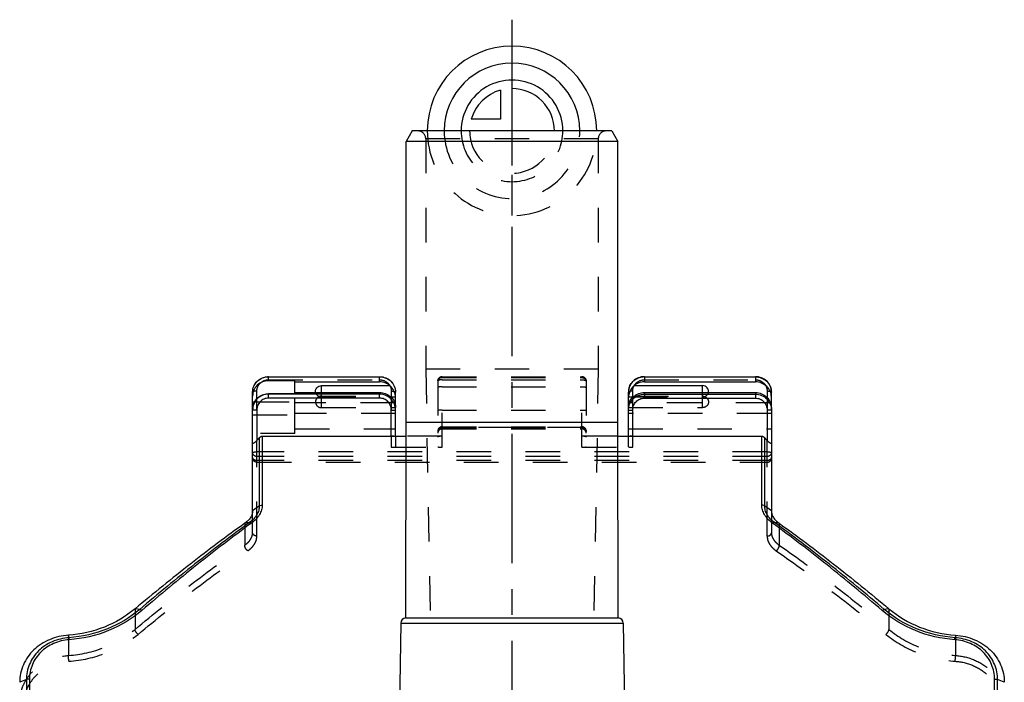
# Model space of a CAD drawing. Header units: millimetres. Extents: x 0 to 1000, y 0 to 1000.
# Tile 4 of 4: x 407 to 593, y 506 to 631. Entities that reach past the tile are written whole.
import ezdxf

# ---------------------------------------------------------------- set-up
doc = ezdxf.new("R2010")
doc.units = ezdxf.units.MM
doc.header["$LTSCALE"] = 65.185185
doc.linetypes.add('CENTER', pattern=[0.6, 0.375, -0.075, 0.075, -0.075])
doc.linetypes.add('HIDDEN', pattern=[0.2, 0.1, -0.1])
for name, color, linetype in [('ACHSEN_S', 7, 'CONTINUOUS'), ('FASEN', 7, 'CONTINUOUS'), ('FLAECHEN', 7, 'CONTINUOUS'), ('KOERPER', 7, 'CONTINUOUS'), ('KONST.EL_MIT_GEO', 7, 'CONTINUOUS'), ('KURVEN', 7, 'CONTINUOUS')]:
    doc.layers.add(name, color=color, linetype=linetype)

msp = doc.modelspace()

# ---------------------------------------------------------------- linework, layer by layer
at = {"layer": 'ACHSEN_S', "color": 40, "linetype": 'CENTER'}
msp.add_line((500, 631.26), (500, 366.76), dxfattribs=at)
at = {"layer": 'FASEN', "color": 7, "linetype": 'Continuous'}
for p, q in [((481.15, 610.26), (480, 608.26)), ((518.85, 610.26), (481.15, 610.26)), ((518.85, 610.26), (520, 608.26)), ((520, 608.26), (480, 608.26))]:
    msp.add_line(p, q, dxfattribs=at)
for points, knots in [([(451, 538.46), (451, 538.25), (450.93, 537.82), (450.64, 537.21), (450.17, 536.63), (449.76, 536.3), (449.54, 536.15)], [0, 0, 0, 0, 0.217064, 0.451214, 0.71083, 1, 1, 1, 1]), ([(549, 538.46), (549, 538.25), (549.07, 537.82), (549.36, 537.21), (549.83, 536.63), (550.24, 536.3), (550.46, 536.15)], [0, 0, 0, 0, 0.217065, 0.451214, 0.71083, 1, 1, 1, 1]), ([(449.54, 536.15), (446.08, 533.67), (439.07, 528.4), (432.25, 522.88), (428.79, 519.97)], [0, 0, 0, 0, 0.484502, 1, 1, 1, 1]), ([(550.46, 536.15), (553.92, 533.67), (560.93, 528.4), (567.75, 522.88), (571.21, 519.97)], [0, 0, 0, 0, 0.484507, 1, 1, 1, 1]), ([(428.79, 519.97), (427.07, 518.53), (423.06, 516.18), (418.53, 515.16), (416.22, 515)], [0, 0, 0, 0, 0.490503, 1, 1, 1, 1]), ([(571.21, 519.97), (572.93, 518.53), (576.94, 516.18), (581.47, 515.16), (583.78, 515)], [0, 0, 0, 0, 0.490478, 1, 1, 1, 1]), ([(416.22, 515), (414.99, 514.92), (412.59, 514.36), (410.02, 512.71), (408.48, 510.93), (407.64, 509.43), (407.12, 507.8), (407, 506.66), (407, 506.1)], [0, 0, 0, 0, 0.261387, 0.514489, 0.637688, 0.759094, 0.879564, 1, 1, 1, 1]), ([(583.78, 515), (585.01, 514.92), (587.41, 514.36), (589.98, 512.71), (591.52, 510.93), (592.36, 509.43), (592.88, 507.8), (593, 506.66), (593, 506.1)], [0, 0, 0, 0, 0.261399, 0.514487, 0.637683, 0.759082, 0.879541, 1, 1, 1, 1])]:
    msp.add_open_spline(points, degree=3, knots=knots, dxfattribs=at)
at = {"layer": 'FLAECHEN', "color": 8, "linetype": 'HIDDEN'}
for p, q in [((483.7, 565.26), (484.57, 518.26)), ((516.3, 565.26), (483.7, 565.26)), ((516.3, 565.26), (515.43, 518.26)), ((484.57, 518.26), (515.43, 518.26))]:
    msp.add_line(p, q, dxfattribs=at)
at = {"layer": 'KOERPER', "color": 7, "linetype": 'Continuous'}
for p, q in [((480, 555.26), (480, 608.26)), ((520, 555.26), (520, 608.26)), ((464, 560.83), (464, 562.16)), ((536, 560.83), (536, 562.16)), ((479.94, 518.26), (480, 555.26)), ((480, 555.26), (520, 555.26)), ((520.06, 518.26), (520, 555.26)), ((479, 517.28), (478.64, 496.37)), ((479, 517.28), (521, 517.28)), ((479.94, 518.26), (520.06, 518.26)), ((521, 517.28), (521.36, 496.37))]:
    msp.add_line(p, q, dxfattribs=at)
at = {"layer": 'KOERPER', "color": 8, "linetype": 'HIDDEN'}
for p, q in [((464, 557.98), (464, 560.83)), ((536, 557.98), (536, 560.83))]:
    msp.add_line(p, q, dxfattribs=at)
at = {"layer": 'KOERPER', "color": 7, "linetype": 'Continuous'}
for centre, start, end in [((480, 517.26), 93.7028, 179), ((520, 517.26), 1, 86.2972)]:
    msp.add_arc(centre, 1, start, end, dxfattribs=at)
for points in [[(462.91, 560.83), (462.87, 560.98), (462.87, 561.32), (463.09, 561.77), (463.5, 562.08), (463.83, 562.16), (464, 562.16)], [(537.09, 560.83), (537.13, 560.98), (537.13, 561.32), (536.91, 561.77), (536.5, 562.08), (536.17, 562.16), (536, 562.16)]]:
    msp.add_open_spline(points, degree=3, knots=[0, 0, 0, 0, 0.246203, 0.494021, 0.745535, 1, 1, 1, 1], dxfattribs=at)
at = {"layer": 'KOERPER', "color": 8, "linetype": 'HIDDEN'}
for points, knots in [([(464, 560.14), (463.85, 560.14), (463.56, 560.08), (463.19, 559.84), (462.94, 559.48), (462.85, 559.06), (462.94, 558.63), (463.19, 558.27), (463.56, 558.03), (463.85, 557.98), (464, 557.98)], [0, 0, 0, 0, 0.127001, 0.252831, 0.377009, 0.5, 0.622991, 0.747169, 0.872999, 1, 1, 1, 1]), ([(464, 560), (463.76, 560), (463.26, 560.16), (462.97, 560.59), (462.91, 560.83)], [0, 0, 0, 0, 0.505189, 1, 1, 1, 1]), ([(536, 560), (536.24, 560), (536.74, 560.16), (537.03, 560.59), (537.09, 560.83)], [0, 0, 0, 0, 0.505189, 1, 1, 1, 1]), ([(536, 560.14), (536.15, 560.14), (536.44, 560.08), (536.81, 559.84), (537.06, 559.48), (537.15, 559.06), (537.06, 558.63), (536.81, 558.27), (536.44, 558.03), (536.15, 557.98), (536, 557.98)], [0, 0, 0, 0, 0.127001, 0.252831, 0.377009, 0.5, 0.622991, 0.747169, 0.872999, 1, 1, 1, 1])]:
    msp.add_open_spline(points, degree=3, knots=knots, dxfattribs=at)
at = {"layer": 'KONST.EL_MIT_GEO', "color": 8, "linetype": 'HIDDEN'}
for p, q in [((517.8, 610.26), (482.2, 610.26)), ((483.7, 608.76), (483.7, 565.26)), ((516.3, 608.76), (483.7, 608.76)), ((516.3, 608.76), (516.3, 565.26)), ((486.8, 550.49), (486.8, 563.83)), ((486.8, 563.83), (513.2, 563.83)), ((486.8, 563.8), (513.2, 563.8)), ((486.8, 563.66), (513.2, 563.66)), ((513.2, 550.49), (513.2, 563.83)), ((454, 563.24), (475, 563.24)), ((486, 563.03), (486, 550.59)), ((486.8, 563.24), (513.2, 563.24)), ((486.8, 561.9), (513.2, 561.9)), ((514, 563.03), (514, 550.59)), ((525, 563.24), (546, 563.24)), ((451.8, 557.49), (451.8, 561.11)), ((459, 553.12), (459, 560.61)), ((464, 560.14), (476.94, 560.14)), ((464, 560), (477.15, 560)), ((477.2, 561.11), (477.2, 557.49)), ((522.8, 557.49), (522.8, 561.11)), ((522.85, 560), (536, 560)), ((523.06, 560.14), (536, 560.14)), ((548.2, 561.11), (548.2, 557.49)), ((451.37, 559.1), (459, 559.1)), ((477.87, 558.88), (459, 558.88)), ((548.83, 558.88), (522.13, 558.88)), ((451, 556.65), (459, 556.65)), ((478, 556.87), (459, 556.87)), ((464, 557.98), (478, 557.98)), ((478, 557.94), (478, 557.93)), ((486.8, 557.53), (513.2, 557.53)), ((522, 557.98), (536, 557.98)), ((522, 557.93), (522, 557.94)), ((549, 556.87), (522, 556.87)), ((549, 557.93), (549, 557.94)), ((486.8, 554.38), (513.2, 554.38)), ((459, 553.12), (451, 553.12)), ((459, 553.97), (478, 553.97)), ((477.2, 552.58), (477.2, 550.49)), ((478, 552.58), (478, 550.59)), ((486.8, 552.58), (480, 552.58)), ((486.8, 554.24), (513.2, 554.24)), ((513.2, 554.22), (486.8, 554.22)), ((486.8, 553.97), (513.2, 553.97)), ((520, 552.58), (513.2, 552.58)), ((522, 553.97), (549, 553.97)), ((522, 550.59), (522, 552.58)), ((522.8, 550.49), (522.8, 552.58)), ((451.8, 533.72), (451.8, 551.8)), ((548.2, 533.72), (548.2, 551.8)), ((548.2, 549.65), (451.8, 549.65)), ((548.2, 548.76), (451.8, 548.76)), ((477.2, 550.49), (486.8, 550.49)), ((513.2, 550.49), (522.8, 550.49)), ((548.2, 547.97), (451.8, 547.97)), ((451.8, 547.67), (548.2, 547.67)), ((451, 534.34), (451, 538.46)), ((549, 538.46), (549, 534.34)), ((449.54, 536.15), (449.54, 532.03)), ((550.46, 536.15), (550.46, 532.03)), ((428.79, 519.97), (428.79, 516.1)), ((571.21, 519.97), (571.21, 516.1)), ((416.22, 515), (416.22, 511.16)), ((583.78, 515), (583.78, 511.16))]:
    msp.add_line(p, q, dxfattribs=at)
at = {"layer": 'KONST.EL_MIT_GEO', "color": 7, "linetype": 'Continuous'}
for p, q in [((454, 563.06), (454, 563.83)), ((454, 563.83), (475, 563.83)), ((454, 563.8), (475, 563.8)), ((475, 562.84), (475, 563.83)), ((525, 563.83), (525, 562.84)), ((525, 563.83), (546, 563.83)), ((525, 563.8), (546, 563.8)), ((546, 563.83), (546, 562.84)), ((459, 563.06), (454, 563.06)), ((459, 560.61), (459, 563.06)), ((459, 562.84), (475, 562.84)), ((464, 562.16), (476.94, 562.16)), ((523.06, 562.16), (536, 562.16)), ((525, 562.84), (546, 562.84)), ((451, 538.46), (451, 560.9)), ((454, 559.78), (454, 560.61)), ((459, 560.61), (454, 560.61)), ((475, 560.54), (454, 560.54)), ((459, 560.83), (475, 560.83)), ((475, 559.78), (475, 560.83)), ((477.15, 560), (478, 560)), ((478, 557.94), (478, 560.9)), ((522, 557.94), (522, 560.9)), ((522, 560), (522.85, 560)), ((525, 560.83), (525, 559.78)), ((525, 560.83), (546, 560.83)), ((525, 560.54), (546, 560.54)), ((546, 560.83), (546, 559.78)), ((549, 557.94), (549, 560.9)), ((451, 559.1), (451.37, 559.1)), ((475, 559.78), (454, 559.78)), ((478, 558.88), (477.87, 558.88)), ((522.13, 558.88), (522, 558.88)), ((525, 559.78), (546, 559.78)), ((549, 558.88), (548.83, 558.88)), ((451.8, 557.49), (451.8, 551.8)), ((477.2, 552.58), (477.2, 557.49)), ((478, 552.58), (478, 557.93)), ((522, 552.58), (522, 557.93)), ((522.8, 552.58), (522.8, 557.49)), ((548.2, 557.49), (548.2, 551.8)), ((549, 557.93), (549, 538.46)), ((452.83, 552.58), (452.83, 539.59)), ((452.83, 552.58), (480, 552.58)), ((520, 552.58), (547.17, 552.58)), ((547.17, 539.59), (547.17, 552.58)), ((452.27, 552.32), (451.8, 551.8)), ((452.27, 539.42), (452.27, 552.32)), ((547.73, 552.32), (547.73, 539.42)), ((548.2, 551.8), (547.73, 552.32)), ((452.27, 539.42), (451, 538.46)), ((549, 538.46), (547.73, 539.42)), ((450.44, 536.29), (449.54, 536.15)), ((550.46, 536.15), (549.56, 536.29)), ((429.68, 519.88), (428.79, 519.97)), ((571.21, 519.97), (570.32, 519.88)), ((416.31, 514.53), (416.22, 515)), ((583.78, 515), (583.69, 514.53)), ((408.27, 506.61), (407, 506.1)), ((408.27, 506.61), (408.27, 433.92)), ((408.83, 506.7), (408.83, 433.82)), ((591.17, 433.82), (591.17, 506.7)), ((593, 506.1), (591.73, 506.61)), ((591.73, 433.92), (591.73, 506.61))]:
    msp.add_line(p, q, dxfattribs=at)
at = {"layer": 'KONST.EL_MIT_GEO', "color": 8, "linetype": 'HIDDEN'}
for centre, radius, start, end in [((482.2, 608.76), 1.5, 0, 90), ((517.8, 608.76), 1.5, 90, 180), ((486.8, 563.03), 0.8, 90, 180), ((486.8, 562.97), 0.83, 90.0261, 104.4683), ((513.2, 563.03), 0.8, 0, 90), ((513.2, 562.98), 0.826, 85.1507, 89.9933), ((486.8, 553.58), 0.8, 90, 180), ((513.2, 553.58), 0.8, 0, 90), ((486.8, 553.17), 0.8, 90, 180), ((486.68, 553.49), 0.68, 174.5613, 179.9909), ((513.2, 553.17), 0.8, 0, 90), ((513.32, 553.49), 0.68, 0.0091, 5.4387)]:
    msp.add_arc(centre, radius, start, end, dxfattribs=at)
at = {"layer": 'KONST.EL_MIT_GEO', "color": 7, "linetype": 'Continuous'}
for centre, radius, start, end in [((454, 560.7), 3.1, 90.0028, 93.6305), ((525, 560.7), 3.1, 90.0028, 93.6305), ((453.8, 560.9), 2.8, 176.2617, 179.9968), ((453.81, 560.9), 2.81, 168.4168, 176.2638), ((454, 557.6), 2.94, 90.0035, 93.3604), ((476.45, 559.96), 1.55, 1.4712, 3.2431), ((475.2, 559.95), 2.8, 0, 1.0149), ((524.8, 560.9), 2.8, 176.2598, 179.9968), ((524.8, 559.95), 2.8, 178.9851, 180), ((524.81, 560.9), 2.81, 168.4147, 176.2619), ((454.13, 557.48), 3.13, 173.3852, 179.9924), ((475.2, 557.93), 2.8, 0, 1.0149), ((524.8, 557.93), 2.8, 178.9851, 180)]:
    msp.add_arc(centre, radius, start, end, dxfattribs=at)
at = {"layer": 'KONST.EL_MIT_GEO', "color": 8, "linetype": 'HIDDEN'}
for centre, ratio, start_param, end_param in [((477.2, 552.49), 0.121089, 0, 1.570796), ((522.8, 552.49), 0.121089, 1.570796, 3.141593), ((477.2, 550.59), 0.129828, -1.570796, 0), ((486.8, 550.59), 0.129828, 3.141593, 4.712389), ((513.2, 550.59), 0.129828, -1.570796, 0), ((522.8, 550.59), 0.129828, 3.141593, 4.712389)]:
    msp.add_ellipse(centre, major_axis=(0.8, 0), ratio=ratio, start_param=start_param, end_param=end_param, dxfattribs=at)
at = {"layer": 'KONST.EL_MIT_GEO', "color": 7, "linetype": 'Continuous'}
for points, knots in [([(451, 560.9), (451, 561.29), (451.16, 562.06), (451.83, 563.03), (452.83, 563.68), (453.61, 563.83), (454, 563.83)], [0, 0, 0, 0, 0.24787, 0.496977, 0.747855, 1, 1, 1, 1]), ([(451.06, 561.47), (451.12, 561.78), (451.36, 562.38), (451.99, 563.12), (452.83, 563.63), (453.48, 563.78), (453.8, 563.8)], [0, 0, 0, 0, 0.246306, 0.49504, 0.746528, 1, 1, 1, 1]), ([(475, 563.83), (475.39, 563.83), (476.17, 563.68), (477.17, 563.03), (477.84, 562.06), (478, 561.29), (478, 560.9)], [0, 0, 0, 0, 0.252145, 0.503023, 0.75213, 1, 1, 1, 1]), ([(475, 563.8), (475.39, 563.8), (476.17, 563.65), (477.17, 563.01), (477.84, 562.05), (478, 561.28), (478, 560.9)], [0, 0, 0, 0, 0.25399, 0.505661, 0.754016, 1, 1, 1, 1]), ([(525, 563.83), (524.61, 563.83), (523.83, 563.68), (522.83, 563.03), (522.16, 562.06), (522, 561.29), (522, 560.9)], [0, 0, 0, 0, 0.252145, 0.503023, 0.75213, 1, 1, 1, 1]), ([(522.06, 561.47), (522.12, 561.78), (522.36, 562.38), (522.99, 563.12), (523.83, 563.63), (524.48, 563.78), (524.8, 563.8)], [0, 0, 0, 0, 0.246306, 0.49504, 0.746528, 1, 1, 1, 1]), ([(549, 560.9), (549, 561.29), (548.84, 562.06), (548.17, 563.03), (547.17, 563.68), (546.39, 563.83), (546, 563.83)], [0, 0, 0, 0, 0.24787, 0.496977, 0.747855, 1, 1, 1, 1]), ([(546, 563.8), (546.39, 563.8), (547.17, 563.65), (548.17, 563.01), (548.84, 562.05), (549, 561.28), (549, 560.9)], [0, 0, 0, 0, 0.25399, 0.505661, 0.754016, 1, 1, 1, 1]), ([(454, 563.06), (453.61, 563.06), (452.83, 562.92), (451.83, 562.27), (451.16, 561.31), (451, 560.54), (451, 560.17)], [0, 0, 0, 0, 0.25399, 0.505661, 0.754016, 1, 1, 1, 1]), ([(476.94, 562.16), (476.67, 562.38), (476.05, 562.73), (475.35, 562.84), (475, 562.84)], [0, 0, 0, 0, 0.498115, 1, 1, 1, 1]), ([(477.86, 560.69), (477.82, 560.83), (477.59, 561.36), (477.24, 561.84), (476.94, 562.16)], [0, 0, 0, 0, 0.247987, 1, 1, 1, 1]), ([(523.06, 562.16), (522.96, 562.05), (522.58, 561.62), (522.28, 561.1), (522.13, 560.68)], [0, 0, 0, 0, 0.242309, 1, 1, 1, 1]), ([(525, 562.84), (524.65, 562.84), (523.95, 562.73), (523.33, 562.38), (523.06, 562.16)], [0, 0, 0, 0, 0.501885, 1, 1, 1, 1]), ([(549, 559.95), (549, 560.32), (548.84, 561.09), (548.17, 562.05), (547.17, 562.7), (546.39, 562.84), (546, 562.84)], [0, 0, 0, 0, 0.245984, 0.494339, 0.74601, 1, 1, 1, 1]), ([(451, 557.71), (451, 558.09), (451.16, 558.85), (451.83, 559.82), (452.83, 560.46), (453.61, 560.61), (454, 560.61)], [0, 0, 0, 0, 0.245984, 0.494339, 0.74601, 1, 1, 1, 1]), ([(453.83, 560.54), (453.48, 560.52), (452.78, 560.35), (451.89, 559.74), (451.26, 558.88), (451.06, 558.19), (451.02, 557.84)], [0, 0, 0, 0, 0.250107, 0.500137, 0.750091, 1, 1, 1, 1]), ([(475, 560.83), (475.35, 560.83), (476.05, 560.71), (476.67, 560.36), (476.94, 560.14)], [0, 0, 0, 0, 0.501885, 1, 1, 1, 1]), ([(478, 557.48), (478, 557.87), (477.85, 558.67), (477.19, 559.69), (476.19, 560.38), (475.39, 560.54), (475, 560.54)], [0, 0, 0, 0, 0.249917, 0.499885, 0.74992, 1, 1, 1, 1]), ([(476.94, 560.14), (477.28, 559.95), (477.86, 559.27), (477.99, 558.42), (478, 557.98)], [0, 0, 0, 0, 0.463868, 1, 1, 1, 1]), ([(477.99, 560.16), (477.98, 560.2), (477.96, 560.38), (477.91, 560.56), (477.86, 560.69)], [0, 0, 0, 0, 0.213249, 1, 1, 1, 1]), ([(478, 560.04), (478, 560.05), (477.99, 560.09), (477.99, 560.13), (477.99, 560.16)], [0, 0, 0, 0, 0.231353, 1, 1, 1, 1]), ([(522, 557.48), (522, 557.87), (522.15, 558.67), (522.81, 559.69), (523.81, 560.38), (524.61, 560.54), (525, 560.54)], [0, 0, 0, 0, 0.249917, 0.499885, 0.74992, 1, 1, 1, 1]), ([(522.01, 560.18), (522.01, 560.16), (522.01, 560.1), (522, 560.04), (522, 560)], [0, 0, 0, 0, 0.282084, 1, 1, 1, 1]), ([(522, 557.98), (522.01, 558.42), (522.14, 559.27), (522.72, 559.95), (523.06, 560.14)], [0, 0, 0, 0, 0.536102, 1, 1, 1, 1]), ([(522.13, 560.68), (522.12, 560.64), (522.07, 560.47), (522.03, 560.3), (522.01, 560.18)], [0, 0, 0, 0, 0.280765, 1, 1, 1, 1]), ([(523.06, 560.14), (523.33, 560.36), (523.95, 560.71), (524.65, 560.83), (525, 560.83)], [0, 0, 0, 0, 0.498115, 1, 1, 1, 1]), ([(546, 560.83), (546.39, 560.83), (547.17, 560.68), (548.17, 560.04), (548.84, 559.07), (549, 558.31), (549, 557.93)], [0, 0, 0, 0, 0.25399, 0.505661, 0.754016, 1, 1, 1, 1]), ([(546, 560.54), (546.39, 560.54), (547.19, 560.38), (548.19, 559.69), (548.85, 558.67), (549, 557.87), (549, 557.48)], [0, 0, 0, 0, 0.25008, 0.500115, 0.750083, 1, 1, 1, 1]), ([(454, 559.78), (453.71, 559.78), (453.12, 559.66), (452.39, 559.14), (451.91, 558.38), (451.8, 557.79), (451.8, 557.49)], [0, 0, 0, 0, 0.249851, 0.4998, 0.749866, 1, 1, 1, 1]), ([(477.2, 557.49), (477.2, 557.79), (477.09, 558.38), (476.61, 559.14), (475.88, 559.66), (475.29, 559.78), (475, 559.78)], [0, 0, 0, 0, 0.250134, 0.5002, 0.750149, 1, 1, 1, 1]), ([(522.8, 557.49), (522.8, 557.79), (522.91, 558.38), (523.39, 559.14), (524.12, 559.66), (524.71, 559.78), (525, 559.78)], [0, 0, 0, 0, 0.250134, 0.5002, 0.750149, 1, 1, 1, 1]), ([(546, 559.78), (546.29, 559.78), (546.88, 559.66), (547.61, 559.14), (548.09, 558.38), (548.2, 557.79), (548.2, 557.49)], [0, 0, 0, 0, 0.249851, 0.4998, 0.749866, 1, 1, 1, 1]), ([(451.8, 557.49), (451.7, 557.49), (451.55, 557.49), (451.36, 557.49), (451.24, 557.49), (451.14, 557.49), (451.08, 557.49), (451.04, 557.48), (451.02, 557.48), (451.01, 557.48), (451, 557.48), (451, 557.48)], [0, 0, 0, 0, 0.382486, 0.555238, 0.706713, 0.831026, 0.923423, 0.956513, 0.980397, 0.994884, 1, 1, 1, 1]), ([(477.2, 557.49), (477.3, 557.49), (477.45, 557.49), (477.64, 557.49), (477.76, 557.49), (477.86, 557.49), (477.92, 557.49), (477.96, 557.48), (477.98, 557.48), (477.99, 557.48), (478, 557.48), (478, 557.48)], [0, 0, 0, 0, 0.382486, 0.555238, 0.706713, 0.831026, 0.923423, 0.956513, 0.980397, 0.994884, 1, 1, 1, 1]), ([(522, 557.48), (522, 557.48), (522.01, 557.48), (522.02, 557.48), (522.04, 557.48), (522.08, 557.49), (522.14, 557.49), (522.24, 557.49), (522.36, 557.49), (522.55, 557.49), (522.7, 557.49), (522.8, 557.49)], [0, 0, 0, 0, 0.005116, 0.019603, 0.043487, 0.076577, 0.168974, 0.293287, 0.444762, 0.617514, 1, 1, 1, 1]), ([(549, 557.48), (549, 557.48), (548.99, 557.48), (548.98, 557.48), (548.96, 557.48), (548.92, 557.49), (548.86, 557.49), (548.76, 557.49), (548.64, 557.49), (548.45, 557.49), (548.3, 557.49), (548.2, 557.49)], [0, 0, 0, 0, 0.005116, 0.019603, 0.043487, 0.076577, 0.168974, 0.293287, 0.444762, 0.617514, 1, 1, 1, 1]), ([(452.27, 552.32), (452.34, 552.4), (452.51, 552.54), (452.73, 552.58), (452.83, 552.58)], [0, 0, 0, 0, 0.500309, 1, 1, 1, 1]), ([(547.17, 552.58), (547.27, 552.58), (547.49, 552.54), (547.66, 552.4), (547.73, 552.32)], [0, 0, 0, 0, 0.499692, 1, 1, 1, 1]), ([(451.8, 551.8), (451.72, 551.71), (451.59, 551.58), (451.42, 551.42), (451.3, 551.33), (451.2, 551.26), (451.12, 551.23), (451.07, 551.21), (451.01, 551.22), (451, 551.27), (451, 551.29)], [0, 0, 0, 0, 0.341477, 0.505674, 0.658214, 0.78864, 0.841242, 0.883508, 0.940758, 1, 1, 1, 1]), ([(549, 551.29), (549, 551.27), (548.99, 551.22), (548.93, 551.21), (548.88, 551.23), (548.8, 551.26), (548.7, 551.33), (548.58, 551.42), (548.41, 551.58), (548.28, 551.71), (548.2, 551.8)], [0, 0, 0, 0, 0.059253, 0.11651, 0.158781, 0.211374, 0.341782, 0.494311, 0.658512, 1, 1, 1, 1]), ([(452.27, 539.42), (452.27, 539.14), (452.18, 538.56), (451.82, 537.72), (451.23, 536.94), (450.72, 536.5), (450.44, 536.29)], [0, 0, 0, 0, 0.224038, 0.461474, 0.71903, 1, 1, 1, 1]), ([(452.83, 539.59), (452.83, 539.28), (452.72, 538.64), (452.31, 537.73), (451.66, 536.88), (451.1, 536.39), (450.78, 536.17)], [0, 0, 0, 0, 0.224732, 0.462776, 0.720232, 1, 1, 1, 1]), ([(452.27, 539.42), (452.3, 539.45), (452.48, 539.54), (452.68, 539.59), (452.83, 539.59)], [0, 0, 0, 0, 0.232152, 1, 1, 1, 1]), ([(549.21, 536.17), (548.9, 536.39), (548.34, 536.88), (547.69, 537.73), (547.28, 538.64), (547.17, 539.28), (547.17, 539.59)], [0, 0, 0, 0, 0.279786, 0.537227, 0.775244, 1, 1, 1, 1]), ([(547.73, 539.42), (547.7, 539.45), (547.52, 539.54), (547.32, 539.59), (547.17, 539.59)], [0, 0, 0, 0, 0.23261, 1, 1, 1, 1]), ([(549.56, 536.29), (549.28, 536.5), (548.77, 536.94), (548.18, 537.72), (547.82, 538.56), (547.73, 539.14), (547.73, 539.42)], [0, 0, 0, 0, 0.280994, 0.538541, 0.775947, 1, 1, 1, 1]), ([(450.44, 536.29), (446.94, 533.75), (439.92, 528.4), (433.11, 522.8), (429.68, 519.88)], [0, 0, 0, 0, 0.48988, 1, 1, 1, 1]), ([(450.78, 536.17), (447.3, 533.61), (440.29, 528.24), (433.5, 522.61), (430.08, 519.68)], [0, 0, 0, 0, 0.489846, 1, 1, 1, 1]), ([(450.44, 536.29), (450.46, 536.29), (450.51, 536.28), (450.59, 536.26), (450.69, 536.22), (450.75, 536.19), (450.78, 536.17)], [0, 0, 0, 0, 0.176628, 0.414475, 0.694356, 1, 1, 1, 1]), ([(549.56, 536.29), (549.51, 536.29), (549.39, 536.26), (549.28, 536.21), (549.21, 536.17)], [0, 0, 0, 0, 0.416885, 1, 1, 1, 1]), ([(569.92, 519.68), (566.5, 522.61), (559.7, 528.24), (552.7, 533.61), (549.21, 536.17)], [0, 0, 0, 0, 0.510153, 1, 1, 1, 1]), ([(570.32, 519.88), (566.89, 522.8), (560.08, 528.4), (553.06, 533.75), (549.56, 536.29)], [0, 0, 0, 0, 0.510117, 1, 1, 1, 1]), ([(429.68, 519.88), (427.87, 518.34), (423.61, 515.8), (418.79, 514.7), (416.31, 514.53)], [0, 0, 0, 0, 0.489999, 1, 1, 1, 1]), ([(430.08, 519.68), (428.22, 518.08), (423.86, 515.46), (418.9, 514.32), (416.36, 514.14)], [0, 0, 0, 0, 0.490038, 1, 1, 1, 1]), ([(430.08, 519.68), (430.01, 519.73), (429.89, 519.82), (429.75, 519.88), (429.68, 519.88)], [0, 0, 0, 0, 0.573352, 1, 1, 1, 1]), ([(569.92, 519.68), (569.99, 519.73), (570.11, 519.82), (570.25, 519.88), (570.32, 519.88)], [0, 0, 0, 0, 0.57335, 1, 1, 1, 1]), ([(583.64, 514.14), (581.1, 514.32), (576.14, 515.46), (571.78, 518.08), (569.92, 519.68)], [0, 0, 0, 0, 0.509962, 1, 1, 1, 1]), ([(583.69, 514.53), (581.21, 514.7), (576.39, 515.8), (572.13, 518.34), (570.32, 519.88)], [0, 0, 0, 0, 0.510002, 1, 1, 1, 1]), ([(416.31, 514.53), (415.24, 514.45), (413.12, 513.95), (410.87, 512.47), (409.54, 510.88), (408.81, 509.55), (408.36, 508.11), (408.27, 507.1), (408.27, 506.61)], [0, 0, 0, 0, 0.261183, 0.513866, 0.637138, 0.758663, 0.879301, 1, 1, 1, 1]), ([(416.36, 514.14), (415.35, 514.07), (413.37, 513.6), (411.27, 512.2), (410.03, 510.71), (409.35, 509.46), (408.93, 508.11), (408.83, 507.17), (408.83, 506.7)], [0, 0, 0, 0, 0.26098, 0.513551, 0.63684, 0.758438, 0.879186, 1, 1, 1, 1]), ([(416.36, 514.14), (416.35, 514.22), (416.34, 514.35), (416.32, 514.48), (416.31, 514.53)], [0, 0, 0, 0, 0.626918, 1, 1, 1, 1]), ([(583.64, 514.14), (583.65, 514.22), (583.66, 514.35), (583.68, 514.48), (583.69, 514.53)], [0, 0, 0, 0, 0.62696, 1, 1, 1, 1]), ([(591.17, 506.7), (591.17, 507.17), (591.07, 508.11), (590.65, 509.46), (589.97, 510.71), (588.73, 512.2), (586.63, 513.6), (584.65, 514.07), (583.64, 514.14)], [0, 0, 0, 0, 0.120816, 0.241564, 0.363161, 0.48645, 0.739021, 1, 1, 1, 1]), ([(591.73, 506.61), (591.73, 507.1), (591.64, 508.11), (591.19, 509.55), (590.46, 510.88), (589.13, 512.47), (586.88, 513.95), (584.76, 514.45), (583.69, 514.53)], [0, 0, 0, 0, 0.120701, 0.241339, 0.362864, 0.486135, 0.738818, 1, 1, 1, 1]), ([(408.83, 506.7), (408.78, 506.7), (408.59, 506.69), (408.4, 506.66), (408.27, 506.61)], [0, 0, 0, 0, 0.271522, 1, 1, 1, 1]), ([(591.17, 506.7), (591.22, 506.7), (591.41, 506.69), (591.6, 506.66), (591.73, 506.61)], [0, 0, 0, 0, 0.271646, 1, 1, 1, 1])]:
    msp.add_open_spline(points, degree=3, knots=knots, dxfattribs=at)
at = {"layer": 'KONST.EL_MIT_GEO', "color": 8, "linetype": 'HIDDEN'}
for points, knots in [([(486, 563.03), (486, 563.2), (486.12, 563.54), (486.43, 563.73), (486.59, 563.78)], [0, 0, 0, 0, 0.494863, 1, 1, 1, 1]), ([(486.8, 563.66), (486.7, 563.66), (486.49, 563.62), (486.22, 563.45), (486.04, 563.19), (486, 562.99), (486, 562.89)], [0, 0, 0, 0, 0.254008, 0.505661, 0.753998, 1, 1, 1, 1]), ([(513.2, 563.66), (513.3, 563.66), (513.51, 563.62), (513.78, 563.45), (513.96, 563.19), (514, 562.99), (514, 562.89)], [0, 0, 0, 0, 0.254008, 0.505661, 0.753998, 1, 1, 1, 1]), ([(513.27, 563.8), (513.37, 563.79), (513.56, 563.74), (513.8, 563.56), (513.96, 563.32), (514, 563.12), (514, 563.03)], [0, 0, 0, 0, 0.25403, 0.505488, 0.753797, 1, 1, 1, 1]), ([(451.8, 561.11), (451.8, 561.39), (451.92, 561.95), (452.41, 562.66), (453.14, 563.13), (453.71, 563.24), (454, 563.24)], [0, 0, 0, 0, 0.245983, 0.494339, 0.746011, 1, 1, 1, 1]), ([(475, 563.24), (475.29, 563.24), (475.86, 563.13), (476.59, 562.66), (477.08, 561.95), (477.2, 561.39), (477.2, 561.11)], [0, 0, 0, 0, 0.253989, 0.505661, 0.754017, 1, 1, 1, 1]), ([(486.8, 563.24), (486.7, 563.24), (486.51, 563.23), (486.29, 563.19), (486.14, 563.15), (486.06, 563.11), (486, 563.06), (486, 563.03)], [0, 0, 0, 0, 0.35801, 0.665566, 0.787385, 0.883293, 1, 1, 1, 1]), ([(486.8, 561.9), (486.7, 561.9), (486.51, 561.9), (486.29, 561.89), (486.14, 561.87), (486.07, 561.86), (486.03, 561.85), (486, 561.84), (486, 561.83)], [0, 0, 0, 0, 0.378503, 0.699828, 0.823493, 0.916071, 0.974627, 1, 1, 1, 1]), ([(513.2, 563.24), (513.3, 563.24), (513.49, 563.23), (513.71, 563.19), (513.86, 563.15), (513.94, 563.11), (514, 563.06), (514, 563.03)], [0, 0, 0, 0, 0.35801, 0.665566, 0.787385, 0.883293, 1, 1, 1, 1]), ([(513.2, 561.9), (513.3, 561.9), (513.49, 561.9), (513.71, 561.89), (513.86, 561.87), (513.93, 561.86), (513.97, 561.85), (514, 561.84), (514, 561.83)], [0, 0, 0, 0, 0.378503, 0.699828, 0.823493, 0.916071, 0.974627, 1, 1, 1, 1]), ([(522.8, 561.11), (522.8, 561.39), (522.92, 561.95), (523.41, 562.66), (524.14, 563.13), (524.71, 563.24), (525, 563.24)], [0, 0, 0, 0, 0.245983, 0.494339, 0.746011, 1, 1, 1, 1]), ([(546, 563.24), (546.29, 563.24), (546.86, 563.13), (547.59, 562.66), (548.08, 561.95), (548.2, 561.39), (548.2, 561.11)], [0, 0, 0, 0, 0.253989, 0.505661, 0.754017, 1, 1, 1, 1]), ([(451.8, 561.11), (451.7, 561.11), (451.51, 561.1), (451.29, 561.07), (451.14, 561.02), (451.06, 560.99), (451, 560.94), (451, 560.9)], [0, 0, 0, 0, 0.358007, 0.665561, 0.78738, 0.883288, 1, 1, 1, 1]), ([(477.2, 561.11), (477.3, 561.11), (477.49, 561.1), (477.71, 561.07), (477.86, 561.02), (477.94, 560.99), (478, 560.94), (478, 560.9)], [0, 0, 0, 0, 0.358007, 0.665561, 0.78738, 0.883288, 1, 1, 1, 1]), ([(522.8, 561.11), (522.7, 561.11), (522.51, 561.1), (522.29, 561.07), (522.14, 561.02), (522.06, 560.99), (522, 560.94), (522, 560.9)], [0, 0, 0, 0, 0.358007, 0.665561, 0.78738, 0.883288, 1, 1, 1, 1]), ([(548.2, 561.11), (548.3, 561.11), (548.49, 561.1), (548.71, 561.07), (548.86, 561.02), (548.94, 560.99), (549, 560.94), (549, 560.9)], [0, 0, 0, 0, 0.358007, 0.665561, 0.78738, 0.883288, 1, 1, 1, 1]), ([(486.8, 557.53), (486.7, 557.53), (486.51, 557.53), (486.29, 557.52), (486.14, 557.51), (486.07, 557.49), (486.03, 557.48), (486, 557.47), (486, 557.47)], [0, 0, 0, 0, 0.378503, 0.699828, 0.823493, 0.916071, 0.974627, 1, 1, 1, 1]), ([(513.2, 557.53), (513.3, 557.53), (513.49, 557.53), (513.71, 557.52), (513.86, 557.51), (513.93, 557.49), (513.97, 557.48), (514, 557.47), (514, 557.47)], [0, 0, 0, 0, 0.378503, 0.699828, 0.823493, 0.916071, 0.974627, 1, 1, 1, 1]), ([(486.8, 554.24), (486.7, 554.24), (486.49, 554.2), (486.22, 554.04), (486.04, 553.79), (486, 553.59), (486, 553.5)], [0, 0, 0, 0, 0.258141, 0.511563, 0.758215, 1, 1, 1, 1]), ([(486.8, 554.22), (486.61, 554.22), (486.31, 554.12), (486.07, 553.82), (486.01, 553.64), (486, 553.55)], [0, 0, 0, 0, 0.508672, 0.75726, 1, 1, 1, 1]), ([(486.8, 552.58), (486.66, 552.58), (486.45, 552.57), (486.21, 552.53), (486.09, 552.49), (486.03, 552.46), (486, 552.42), (486, 552.4)], [0, 0, 0, 0, 0.478246, 0.762995, 0.854121, 0.920417, 1, 1, 1, 1]), ([(513.2, 554.24), (513.3, 554.24), (513.51, 554.2), (513.78, 554.04), (513.96, 553.79), (514, 553.59), (514, 553.5)], [0, 0, 0, 0, 0.258141, 0.511563, 0.758215, 1, 1, 1, 1]), ([(513.2, 554.22), (513.39, 554.22), (513.69, 554.12), (513.93, 553.82), (513.99, 553.64), (514, 553.55)], [0, 0, 0, 0, 0.508672, 0.75726, 1, 1, 1, 1]), ([(514, 552.4), (514, 552.42), (513.97, 552.46), (513.91, 552.49), (513.79, 552.53), (513.55, 552.57), (513.34, 552.58), (513.2, 552.58)], [0, 0, 0, 0, 0.079583, 0.145879, 0.237005, 0.521755, 1, 1, 1, 1]), ([(451, 549.44), (451, 549.47), (451.06, 549.52), (451.14, 549.56), (451.29, 549.6), (451.51, 549.64), (451.7, 549.65), (451.8, 549.65)], [0, 0, 0, 0, 0.116709, 0.212617, 0.334436, 0.641991, 1, 1, 1, 1]), ([(451.8, 548.76), (451.6, 548.76), (451.29, 548.86), (451.04, 549.17), (451, 549.35), (451, 549.44)], [0, 0, 0, 0, 0.523202, 0.767538, 1, 1, 1, 1]), ([(548.2, 549.65), (548.3, 549.65), (548.49, 549.64), (548.71, 549.6), (548.86, 549.56), (548.94, 549.52), (549, 549.47), (549, 549.44)], [0, 0, 0, 0, 0.358002, 0.665559, 0.787379, 0.883288, 1, 1, 1, 1]), ([(549, 549.44), (549, 549.35), (548.96, 549.17), (548.71, 548.86), (548.4, 548.76), (548.2, 548.76)], [0, 0, 0, 0, 0.232463, 0.4768, 1, 1, 1, 1]), ([(451.8, 547.97), (451.7, 547.97), (451.49, 548), (451.22, 548.16), (451.04, 548.41), (451, 548.6), (451, 548.7)], [0, 0, 0, 0, 0.260948, 0.51552, 0.761006, 1, 1, 1, 1]), ([(451.8, 547.67), (451.7, 547.67), (451.49, 547.71), (451.22, 547.88), (451.04, 548.13), (451, 548.34), (451, 548.44)], [0, 0, 0, 0, 0.25523, 0.507401, 0.755238, 1, 1, 1, 1]), ([(549, 548.7), (549, 548.6), (548.96, 548.41), (548.78, 548.16), (548.51, 548), (548.3, 547.97), (548.2, 547.97)], [0, 0, 0, 0, 0.238994, 0.48448, 0.739052, 1, 1, 1, 1]), ([(548.2, 547.67), (548.3, 547.67), (548.51, 547.71), (548.78, 547.88), (548.96, 548.13), (549, 548.34), (549, 548.44)], [0, 0, 0, 0, 0.25523, 0.507401, 0.755238, 1, 1, 1, 1]), ([(449.54, 532.03), (449.76, 532.18), (450.17, 532.51), (450.64, 533.09), (450.93, 533.71), (451, 534.14), (451, 534.34)], [0, 0, 0, 0, 0.288487, 0.547813, 0.78216, 1, 1, 1, 1]), ([(451.8, 533.72), (451.7, 533.72), (451.49, 533.75), (451.23, 533.88), (451.05, 534.09), (451, 534.26), (451, 534.34)], [0, 0, 0, 0, 0.277289, 0.539419, 0.778546, 1, 1, 1, 1]), ([(548.2, 533.72), (548.3, 533.72), (548.51, 533.75), (548.77, 533.88), (548.95, 534.09), (549, 534.26), (549, 534.34)], [0, 0, 0, 0, 0.277289, 0.539419, 0.778546, 1, 1, 1, 1]), ([(549, 534.34), (549, 534.14), (549.07, 533.71), (549.36, 533.09), (549.83, 532.51), (550.24, 532.18), (550.46, 532.03)], [0, 0, 0, 0, 0.217839, 0.452186, 0.711511, 1, 1, 1, 1]), ([(428.79, 516.1), (432.21, 518.95), (439.02, 524.42), (446.04, 529.59), (449.54, 532.03)], [0, 0, 0, 0, 0.511379, 1, 1, 1, 1]), ([(450.1, 530.94), (450.01, 531), (449.83, 531.16), (449.64, 531.44), (449.52, 531.74), (449.51, 531.94), (449.54, 532.03)], [0, 0, 0, 0, 0.25896, 0.535888, 0.792719, 1, 1, 1, 1]), ([(450.1, 530.94), (450.36, 531.12), (450.84, 531.51), (451.38, 532.21), (451.72, 532.95), (451.8, 533.47), (451.8, 533.72)], [0, 0, 0, 0, 0.2832, 0.541342, 0.777828, 1, 1, 1, 1]), ([(548.2, 533.72), (548.2, 533.47), (548.28, 532.95), (548.62, 532.21), (549.16, 531.51), (549.64, 531.12), (549.9, 530.94)], [0, 0, 0, 0, 0.222172, 0.458657, 0.716798, 1, 1, 1, 1]), ([(549.9, 530.94), (549.99, 531), (550.17, 531.16), (550.36, 531.44), (550.48, 531.74), (550.49, 531.94), (550.46, 532.03)], [0, 0, 0, 0, 0.258961, 0.535888, 0.792719, 1, 1, 1, 1]), ([(550.46, 532.03), (553.96, 529.59), (560.98, 524.42), (567.79, 518.95), (571.21, 516.1)], [0, 0, 0, 0, 0.488621, 1, 1, 1, 1]), ([(429.35, 515.16), (432.78, 517.99), (439.58, 523.4), (446.61, 528.53), (450.1, 530.94)], [0, 0, 0, 0, 0.511247, 1, 1, 1, 1]), ([(549.9, 530.94), (553.39, 528.53), (560.42, 523.4), (567.22, 517.99), (570.65, 515.16)], [0, 0, 0, 0, 0.488753, 1, 1, 1, 1]), ([(416.22, 511.16), (418.54, 511.32), (423.06, 512.33), (427.07, 514.67), (428.79, 516.1)], [0, 0, 0, 0, 0.510252, 1, 1, 1, 1]), ([(429.35, 515.16), (429.19, 515.3), (428.99, 515.53), (428.82, 515.86), (428.78, 516.03), (428.79, 516.1)], [0, 0, 0, 0, 0.563514, 0.813275, 1, 1, 1, 1]), ([(570.65, 515.16), (570.81, 515.3), (571.01, 515.53), (571.18, 515.86), (571.22, 516.03), (571.21, 516.1)], [0, 0, 0, 0, 0.563514, 0.813275, 1, 1, 1, 1]), ([(571.21, 516.1), (572.93, 514.67), (576.94, 512.33), (581.46, 511.32), (583.78, 511.16)], [0, 0, 0, 0, 0.489748, 1, 1, 1, 1]), ([(416.28, 510.07), (418.69, 510.24), (423.39, 511.28), (427.57, 513.69), (429.35, 515.16)], [0, 0, 0, 0, 0.510068, 1, 1, 1, 1]), ([(570.65, 515.16), (572.43, 513.69), (576.61, 511.28), (581.31, 510.24), (583.72, 510.07)], [0, 0, 0, 0, 0.489932, 1, 1, 1, 1]), ([(407, 502.22), (407, 502.79), (407.11, 503.93), (407.63, 505.57), (408.48, 507.08), (410.01, 508.86), (412.59, 510.52), (414.99, 511.07), (416.22, 511.16)], [0, 0, 0, 0, 0.120819, 0.241478, 0.36297, 0.486197, 0.738822, 1, 1, 1, 1]), ([(407.8, 501.91), (407.8, 502.43), (407.91, 503.48), (408.39, 504.98), (409.17, 506.36), (410.58, 507.99), (412.95, 509.5), (415.16, 510), (416.28, 510.07)], [0, 0, 0, 0, 0.121068, 0.241896, 0.363479, 0.486726, 0.739197, 1, 1, 1, 1]), ([(416.28, 510.07), (416.26, 510.28), (416.24, 510.64), (416.22, 511), (416.22, 511.16)], [0, 0, 0, 0, 0.556377, 1, 1, 1, 1]), ([(583.72, 510.07), (583.74, 510.28), (583.76, 510.64), (583.78, 511), (583.78, 511.16)], [0, 0, 0, 0, 0.556378, 1, 1, 1, 1]), ([(583.72, 510.07), (584.84, 510), (587.05, 509.5), (589.42, 507.99), (590.83, 506.36), (591.61, 504.98), (592.09, 503.48), (592.2, 502.43), (592.2, 501.91)], [0, 0, 0, 0, 0.260803, 0.513274, 0.636521, 0.758104, 0.878932, 1, 1, 1, 1]), ([(583.78, 511.16), (585.01, 511.07), (587.41, 510.52), (589.99, 508.86), (591.52, 507.08), (592.37, 505.57), (592.89, 503.93), (593, 502.79), (593, 502.22)], [0, 0, 0, 0, 0.261178, 0.513803, 0.63703, 0.758522, 0.879181, 1, 1, 1, 1])]:
    msp.add_open_spline(points, degree=3, knots=knots, dxfattribs=at)
at = {"layer": 'KURVEN', "color": 40, "linetype": 'Continuous'}
for p, q in [((500, 626.26), (500, 610.26)), ((497.8, 617.95), (497.8, 612.46)), ((497.8, 612.46), (492.31, 612.46))]:
    msp.add_line(p, q, dxfattribs=at)
at = {"layer": 'KURVEN', "color": 8, "linetype": 'HIDDEN'}
for p, q in [((516, 610.26), (484, 610.26)), ((500, 610.26), (500, 594.26))]:
    msp.add_line(p, q, dxfattribs=at)
at = {"layer": 'KURVEN', "color": 40, "linetype": 'Continuous'}
for radius, start, end in [(16, 0, 180), (12.8, 0, 180), (9.6, 359.9999, 180), (8, 105.962, 164.038), (8, 359.9999, 90)]:
    msp.add_arc((500, 610.26), radius, start, end, dxfattribs=at)
at = {"layer": 'KURVEN', "color": 8, "linetype": 'HIDDEN'}
for radius, end in [(16, 360), (12.8, 360), (9.6, 359.9999), (8, 359.9999)]:
    msp.add_arc((500, 610.26), radius, 180, end, dxfattribs=at)

doc.saveas('drawing.dxf')
